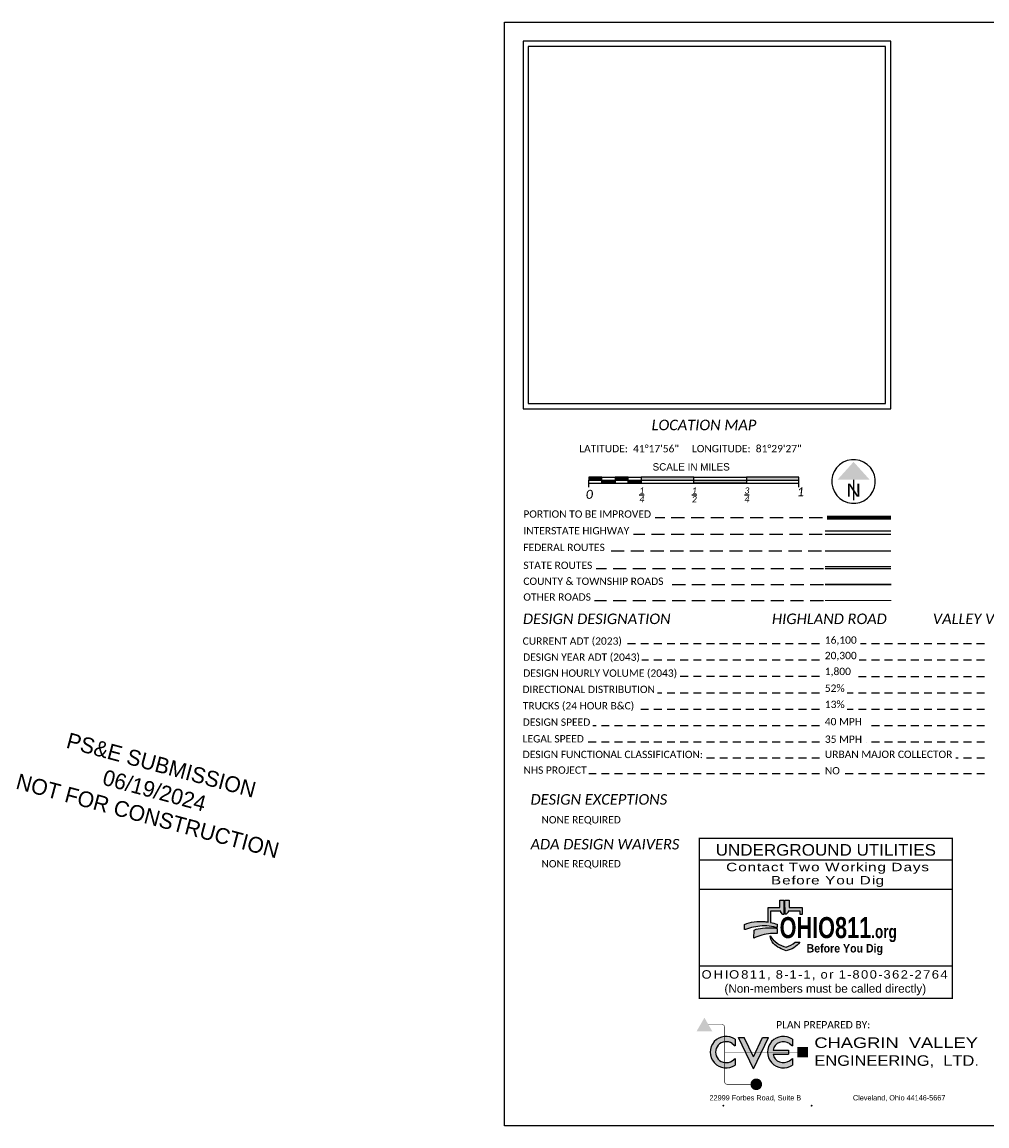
# Model space of a CAD drawing. Header units: feet. Extents: x -18 to 2245837, y -21 to 596159.
# Tile 1 of 34: x -18 to 0, y -6 to 15. Entities that reach past the tile are written whole.
import ezdxf
from ezdxf.enums import TextEntityAlignment as Align

# ---------------------------------------------------------------- set-up
doc = ezdxf.new("R2010")
doc.units = ezdxf.units.FT
doc.header["$MEASUREMENT"] = 0
doc.linetypes.add('DASHED', pattern=[0.75, 0.5, -0.25])
doc.linetypes.add('DASHED2', pattern=[0.375, 0.25, -0.125])
doc.layers.add('0_View_Frame_Border', color=7, linetype='Continuous', plot=False)
doc.layers.add('SH_Data', color=7, linetype='Continuous')
doc.layers.add('SH_Text', color=7, linetype='Continuous')
doc.styles.add('D00', font='romans.shx')
doc.styles.add('Font 70-Main Title', font='txt', dxfattribs={"width": 1.15, "height": 0.25})
doc.styles.add('KROY1', font='KROY1')
doc.styles.add('LOGO_CG100', font='GOTHIC.TTF', dxfattribs={"height": 0.1})
doc.styles.add('LOGO_FUT200', font='txt', dxfattribs={"width": 1.25, "height": 0.2})
doc.styles.add('ODOT-Font 70-Main Title', font='txt', dxfattribs={"height": 0.25})
doc.styles.add('P_Slanted_Subtitle', font='calibrii.ttf', dxfattribs={"height": 0.17})
doc.styles.add('P_Slanted_Title', font='calibrii.ttf', dxfattribs={"height": 0.2})
doc.styles.add('P_Straight_Normal', font='calibri.ttf', dxfattribs={"height": 0.14})
doc.styles.add('Slanted-Normal', font='font31.shx', dxfattribs={"height": 0.14})

# ---------------------------------------------------------------- blocks, each defined once
blk = doc.blocks.new('A$C1B1251A8')
h = blk.add_hatch(color=5)
edge = h.paths.add_edge_path()
edge.add_line((-1.341250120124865, -0.1630876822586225), (-1.283365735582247, -0.1219981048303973))
edge.add_line((-1.283365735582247, -0.1219981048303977), (-1.283365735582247, -0.2446315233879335))
edge.add_arc((-1.457018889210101, 0), 0.3, 54.63073409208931, 305.3692659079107, ccw=False)
edge.add_line((-1.283365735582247, 0.2446315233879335), (-1.283365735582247, 0.1219981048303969))
edge.add_line((-1.283365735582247, 0.1219981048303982), (-1.341250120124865, 0.1630876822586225))
edge.add_arc((-1.457018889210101, 0), 0.2, 54.63073409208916, 305.3692659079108)
blk.add_hatch(color=5).paths.add_polyline_path([(-0.7612642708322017, 0.2799999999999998), (-0.6505222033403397, 0.2799999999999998), (-0.9359989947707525, -0.3199999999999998), (-1.221475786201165, 0.2799999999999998), (-1.110733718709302, 0.2799999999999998), (-0.9359989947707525, -0.08724818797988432)])
h = blk.add_hatch(color=5)
edge = h.paths.add_edge_path()
edge.add_line((-0.2511768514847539, -0.1630876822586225), (-0.193292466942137, -0.1219981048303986))
edge.add_line((-0.193292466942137, -0.1219981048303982), (-0.1932924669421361, -0.2446315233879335))
edge.add_arc((-0.3669456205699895, 0), 0.3, 54.63073409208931, 305.3692659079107, ccw=False)
edge.add_line((-0.1932924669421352, 0.244631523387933), (-0.1932924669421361, 0.1219981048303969))
edge.add_line((-0.193292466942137, 0.1219981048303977), (-0.2511768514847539, 0.1630876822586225))
edge.add_arc((-0.3669456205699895, 0), 0.2, 54.63073409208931, 168.4630409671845)
edge.add_line((-0.5629047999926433, 0.04000000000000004), (-0.267878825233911, 0.04000000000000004))
edge.add_line((-0.267878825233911, 0.04000000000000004), (-0.2678788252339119, -0.04000000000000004))
edge.add_line((-0.267878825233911, -0.03999999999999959), (-0.5629047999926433, -0.04000000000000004))
edge.add_arc((-0.3669456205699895, 0), 0.2, 191.5369590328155, 305.3692659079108)
at = {"color": 5}
for p, q in [((-1.283365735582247, 0.2446315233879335), (-1.283365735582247, 0.1219981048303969)), ((-1.221475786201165, 0.2799999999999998), (-1.110733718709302, 0.2799999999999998)), ((-0.9359989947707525, -0.3199999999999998), (-1.221475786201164, 0.2799999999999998)), ((-0.9359989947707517, -0.08724818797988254), (-1.110733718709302, 0.2799999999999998)), ((-0.9359989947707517, -0.3199999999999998), (-0.6505222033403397, 0.2799999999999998)), ((-0.9359989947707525, -0.08724818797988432), (-0.7612642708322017, 0.2799999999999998)), ((-0.7612642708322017, 0.2799999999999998), (-0.6505222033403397, 0.2799999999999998)), ((-0.1932924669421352, 0.244631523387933), (-0.1932924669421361, 0.1219981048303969)), ((-1.341250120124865, 0.1630876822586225), (-1.283365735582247, 0.1219981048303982)), ((-0.5629047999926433, 0.04000000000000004), (-0.267878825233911, 0.04000000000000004)), ((-0.267878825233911, 0.04000000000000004), (-0.2678788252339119, -0.04000000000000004)), ((-0.2511768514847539, 0.1630876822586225), (-0.193292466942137, 0.1219981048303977)), ((-1.341250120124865, -0.1630876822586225), (-1.283365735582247, -0.1219981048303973)), ((-1.283365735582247, -0.1219981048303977), (-1.283365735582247, -0.2446315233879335)), ((-0.5629047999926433, -0.04000000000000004), (-0.267878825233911, -0.03999999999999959)), ((-0.2511768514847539, -0.1630876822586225), (-0.193292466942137, -0.1219981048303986)), ((-0.193292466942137, -0.1219981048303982), (-0.1932924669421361, -0.2446315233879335))]:
    blk.add_line(p, q, dxfattribs=at)
at = {"color": 6, "const_width": 0.01}
blk.add_lwpolyline([(-1.79284796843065, 0.5252906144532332), (-1.533797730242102, 0.5252906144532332, -0.4142135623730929), (-1.483797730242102, 0.4752906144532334), (-1.483797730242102, -0.561398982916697, 0.4142135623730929), (-1.433797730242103, -0.6113989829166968), (-0.8818289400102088, -0.6113989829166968)], format="xyb", dxfattribs=at)
blk.add_lwpolyline([(-1.483797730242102, 0), (0, 0)], dxfattribs=at)
at = {"color": 5, "const_width": 0.11}
blk.add_lwpolyline([(-0.9368289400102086, -0.6113989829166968, 1), (-0.8268289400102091, -0.6113989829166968, 1)], format="xyb", close=True, dxfattribs=at)
at = {"color": 4, "const_width": 0.0175}
for points in [[(-1.516246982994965, -1.018131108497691, 1), (-1.498746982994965, -1.018131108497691, 1)], [(0.1618279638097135, -1.018131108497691, 1), (0.1793279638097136, -1.018131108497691, 1)]]:
    blk.add_lwpolyline(points, format="xyb", close=True, dxfattribs=at)
at = {"color": 5}
for centre, radius, start, end in [((-1.457018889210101, 0), 0.3, 54.63073409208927, 305.3692659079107), ((-0.3669456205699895, 0), 0.3, 54.63073409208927, 305.3692659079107), ((-1.457018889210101, 0), 0.2, 54.63073409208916, 305.3692659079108), ((-0.3669456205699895, 0), 0.2, 54.63073409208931, 168.4630409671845), ((-0.3669456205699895, 0), 0.2, 191.5369590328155, 305.3692659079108)]:
    blk.add_arc(centre, radius, start, end, dxfattribs=at)
for points in [[(-1.86784796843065, 0.6551944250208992), (-2.01784796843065, 0.3953868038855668), (-1.717847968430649, 0.3953868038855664)], [(-0.09999999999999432, 0.1000000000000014), (0.09999999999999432, 0.1000000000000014), (-0.09999999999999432, -0.1000000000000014), (0.09999999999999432, -0.1000000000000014)]]:
    blk.add_solid(points, dxfattribs=at)
at = {"color": 6, "style": 'LOGO_FUT200', "width": 1.3}
blk.add_text('CHAGRIN  VALLEY', height=0.2, dxfattribs=at).set_placement((0.2228984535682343, 0.2799999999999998), align=Align.TOP_LEFT)
at = {"color": 6, "style": 'LOGO_FUT200', "width": 1.17}
blk.add_text('ENGINEERING,  LTD.', height=0.2, dxfattribs=at).set_placement((0.2228984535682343, -0.2599999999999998))
at = {"color": 4, "style": 'LOGO_CG100'}
blk.add_text('22999 Forbes Road, Suite B', height=0.1000000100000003, dxfattribs=at).set_placement((-1.770864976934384, -0.9181311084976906))
blk.add_text('Cleveland, Ohio 44146-5667', height=0.1000000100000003, dxfattribs=at).set_placement((2.714612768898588, -0.9181311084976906), align=Align.RIGHT)
blk = doc.blocks.new('A$C527C394C')
at = {"layer": 'SH_Text'}
h = blk.add_hatch(color=256, dxfattribs=at)
h.dxf.hatch_style = 1
edge = h.paths.add_edge_path()
edge.add_arc((1.276000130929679, 2.543646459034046), 0.5596585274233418, 95.7819071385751, 115.33824443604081, ccw=False)
edge.add_arc((1.346704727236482, 1.759762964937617), 1.346704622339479, 86.56048125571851, 95.41494400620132, ccw=False)
edge.add_arc((1.404075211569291, 2.656879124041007), 0.447775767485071, 78.73254747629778, 87.0012657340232, ccw=False)
edge.add_line((1.491565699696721, 3.096024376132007), (1.491565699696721, 3.371618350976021))
edge.add_line((1.491565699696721, 3.371618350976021), (1.709698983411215, 3.371618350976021))
edge.add_line((1.709698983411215, 3.371618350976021), (1.709698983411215, 3.510568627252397))
edge.add_line((1.709698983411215, 3.510568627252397), (1.789034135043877, 3.510568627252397))
edge.add_line((1.789034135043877, 3.510568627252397), (1.789034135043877, 3.24261078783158))
edge.add_line((1.789034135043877, 3.24261078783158), (1.768711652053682, 3.24261078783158))
edge.add_line((1.768711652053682, 3.24261078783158), (1.728426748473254, 3.286289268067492))
edge.add_line((1.728426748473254, 3.286289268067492), (1.728426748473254, 3.302076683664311))
edge.add_line((1.728426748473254, 3.302076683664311), (1.531448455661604, 3.302076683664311))
edge.add_line((1.531448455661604, 3.302076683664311), (1.531448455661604, 3.087184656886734))
edge.add_arc((1.399184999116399, 2.290795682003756), 0.8072973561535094, 71.12980495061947, 80.57044366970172, ccw=False)
edge.add_line((1.660285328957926, 3.054703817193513), (1.660285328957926, 2.995601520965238))
edge.add_line((1.660285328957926, 2.995601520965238), (1.64037060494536, 2.995601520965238))
edge.add_arc((1.404928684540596, 2.097331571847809), 0.9286128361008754, 75.31281879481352, 86.45764409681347)
edge.add_arc((1.413574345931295, 2.474109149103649), 0.5522153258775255, 84.93737628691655, 94.22423212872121)
edge.add_arc((1.514040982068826, 1.620202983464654), 1.411694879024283, 95.7380822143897, 108.9452509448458)
edge.add_line((1.055713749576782, 2.955425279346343), (1.036269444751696, 2.955425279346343))
edge.add_line((1.036269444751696, 2.955425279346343), (1.036487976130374, 3.049464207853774))
h = blk.add_hatch(color=256, dxfattribs=at)
h.dxf.hatch_style = 1
h.paths.add_polyline_path([(1.808534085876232, 3.510552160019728), (1.888068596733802, 3.510552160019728), (1.888068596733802, 3.371750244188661), (2.135607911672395, 3.371750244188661), (2.135607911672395, 3.243043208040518), (2.096056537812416, 3.243043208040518), (2.096056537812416, 3.302393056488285), (1.868186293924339, 3.302393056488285), (1.868186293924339, 3.282812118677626), (1.828521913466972, 3.243106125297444), (1.808748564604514, 3.243106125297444)])
h = blk.add_hatch(color=256, dxfattribs=at)
h.dxf.hatch_style = 1
edge = h.paths.add_edge_path()
edge.add_line((1.214011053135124, 2.787053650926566), (1.224517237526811, 2.944933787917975))
edge.add_arc((1.428181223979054, 2.427419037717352), 0.5561479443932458, 94.89698811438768, 111.48174029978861, ccw=False)
edge.add_arc((1.506480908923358, 1.493421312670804), 1.493421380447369, 86.1337147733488, 94.8311369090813, ccw=False)
edge.add_arc((1.59450255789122, 2.748921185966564), 0.234865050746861, 73.78962227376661, 86.90589883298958, ccw=False)
edge.add_line((1.660068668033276, 2.974448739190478), (1.660068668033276, 2.876609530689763))
edge.add_line((1.660068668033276, 2.876609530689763), (1.533486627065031, 2.876609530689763))
edge.add_arc((1.576709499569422, 2.107803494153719), 0.7700200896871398, 93.21782580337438, 118.100829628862)
h = blk.add_hatch(color=256, dxfattribs=at)
h.dxf.hatch_style = 1
edge = h.paths.add_edge_path()
edge.add_arc((1.928077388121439, 3.079233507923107), 0.4690381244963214, 211.1948649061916, 258.0869029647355)
edge.add_arc((1.732428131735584, 2.999096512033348), 0.3914783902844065, 284.6222360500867, 313.4863413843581)
edge.add_line((2.001836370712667, 2.715063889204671), (2.088446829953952, 2.715063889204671))
edge.add_arc((1.762574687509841, 2.939025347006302), 0.3954129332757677, 280.07454620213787, 325.50050879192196, ccw=False)
edge.add_arc((1.96674467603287, 3.06819295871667), 0.535770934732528, 225.2566489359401, 255.4056105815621, ccw=False)
edge.add_arc((1.74220779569, 2.839630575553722), 0.215376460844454, 180.8873728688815, 224.8812052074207, ccw=False)
at = {"layer": 'SH_Text', "const_width": 0.025}
blk.add_lwpolyline([(0.1782162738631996, 4.687232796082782), (4.991946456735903, 4.687232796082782), (4.991946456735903, 1.643513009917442), (0.1782162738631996, 1.643513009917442)], close=True, dxfattribs=at)
for points in [[(0.1782162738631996, 4.277295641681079), (4.991946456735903, 4.277295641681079)], [(0.1782162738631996, 3.720323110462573), (4.991946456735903, 3.720323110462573)], [(0.1782162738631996, 2.257491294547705), (4.991946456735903, 2.257491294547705)]]:
    blk.add_lwpolyline(points, dxfattribs=at)
at = {"layer": 'SH_Text'}
for points in [[(1.036487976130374, 3.049464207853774, -0.08553833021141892), (1.219618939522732, 3.100457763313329, -0.0386541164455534), (1.427500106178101, 3.104041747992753, -0.03609475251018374), (1.491565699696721, 3.096024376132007), (1.491565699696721, 3.371618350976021), (1.709698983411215, 3.371618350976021), (1.709698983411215, 3.510568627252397), (1.789034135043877, 3.510568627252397), (1.789034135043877, 3.24261078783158), (1.768711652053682, 3.24261078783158), (1.728426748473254, 3.286289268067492), (1.728426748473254, 3.302076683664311), (1.531448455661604, 3.302076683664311), (1.531448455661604, 3.087184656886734, -0.0412158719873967), (1.660285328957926, 3.054703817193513), (1.660285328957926, 2.995601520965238), (1.64037060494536, 2.995601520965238, 0.04866684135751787), (1.462304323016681, 3.024170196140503, 0.04054374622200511), (1.372898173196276, 3.024824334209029, 0.05769102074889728), (1.055713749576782, 2.955425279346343), (1.036269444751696, 2.955425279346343)], [(1.214011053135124, 2.787053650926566), (1.224517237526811, 2.944933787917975, -0.0724912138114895), (1.380705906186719, 2.981536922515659, -0.03796789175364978), (1.607179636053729, 2.983443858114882, -0.05729311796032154), (1.660068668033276, 2.974448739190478), (1.660068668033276, 2.876609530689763), (1.533486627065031, 2.876609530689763, 0.1090012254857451)], [(1.526857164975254, 2.836295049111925, 0.2075088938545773), (1.831254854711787, 2.620297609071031, 0.1266135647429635), (2.001836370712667, 2.715063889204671), (2.088446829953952, 2.715063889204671, -0.200845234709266), (1.831744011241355, 2.54970928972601, -0.1323137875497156), (1.589598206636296, 2.687652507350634, -0.1943523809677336)]]:
    blk.add_lwpolyline(points, format="xyb", close=True, dxfattribs=at)
blk.add_lwpolyline([(1.808534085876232, 3.510552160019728), (1.888068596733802, 3.510552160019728), (1.888068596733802, 3.371750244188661), (2.135607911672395, 3.371750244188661), (2.135607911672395, 3.243043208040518), (2.096056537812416, 3.243043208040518), (2.096056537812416, 3.302393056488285), (1.868186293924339, 3.302393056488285), (1.868186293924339, 3.282812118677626), (1.828521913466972, 3.243106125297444), (1.808748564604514, 3.243106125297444)], close=True, dxfattribs=at)
at = {"layer": 'SH_Text', "style": 'ODOT-Font 70-Main Title', "width": 1.1}
blk.add_text('UNDERGROUND UTILITIES', height=0.22, dxfattribs=at).set_placement((2.584941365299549, 4.579363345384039), align=Align.TOP_CENTER)
at = {"layer": 'SH_Text', "attachment_point": 2, "line_spacing_factor": 2.5, "style": 'D00'}
for s, insert, char_height in [('{\\fSwis721 BT|b0|i0|c0|p34;\\W1.3;\\T1.1;Contact Two Working Days}', (2.624680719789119, 4.222879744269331), 0.16), ('{\\fSwis721 BT|b0|i0|c0|p34;\\W1.3;\\T1.1;Before You Dig}', (2.624680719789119, 3.972080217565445), 0.16), ('{\\fSwis721 BlkCn BT|b1|i0|c0|p34;\\W0.9;OHIO811\\H0.625x;.org}', (2.820187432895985, 3.1907665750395), 0.4), ('{\\fSwis721 BT|b1|i0|c0|p34;\\W0.9;Before You Dig}', (2.945655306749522, 2.676911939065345), 0.16), ('{\\fSwis721 BT|b0|i0|c0|p34;\\W1.1;\\T1.2;OHIO811, 8-1-1, or 1-800-362-2764}', (2.574803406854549, 2.179693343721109), 0.16), ('{\\fSwis721 BT|b0|i0|c0|p34;\\T1;(Non-members must be called directly)}', (2.574803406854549, 1.912349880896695), 0.16)]:
    blk.add_mtext_dynamic_manual_height_columns(s, width=5.024454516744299, gutter_width=0.7000000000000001, heights=[0], dxfattribs=dict(at, insert=insert, char_height=char_height))
blk = doc.blocks.new('North Arrow')
at = {"layer": 'SH_Data', "color": 7, "linetype": 'Continuous'}
blk.add_line((0, 0.0325), (0, -0.35425), dxfattribs=at)
blk.add_arc((8.11999423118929e-06, -3.112640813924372e-06), 0.4148070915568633, 129.7798388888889, 129.7633166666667, dxfattribs=at)
blk.add_solid([(0, 0.37375), (-0.3075833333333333, 0.0325), (0.3075833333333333, 0.0325)], dxfattribs=at)
at = {"layer": 'SH_Data', "color": 7, "linetype": 'Continuous', "style": 'Font 70-Main Title', "width": 1.15}
blk.add_text('N', height=0.25, dxfattribs=at).set_placement((-0.0007368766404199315, -0.1663333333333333), align=Align.MIDDLE_CENTER)

msp = doc.modelspace()

# ---------------------------------------------------------------- hatches: boundary and pattern name
at = {"layer": 'SH_Text'}
h = msp.add_hatch(color=256, dxfattribs=at)
h.dxf.hatch_style = 1
h.paths.add_polyline_path([(-7.401400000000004, 6.286120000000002), (-7.401400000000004, 6.342220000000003), (-7.651120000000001, 6.342220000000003), (-7.651120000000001, 6.286120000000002)])
h = msp.add_hatch(color=256, dxfattribs=at)
h.dxf.hatch_style = 1
h.paths.add_polyline_path([(-6.901400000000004, 6.342220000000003), (-7.151400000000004, 6.342499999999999), (-7.151400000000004, 6.286120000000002), (-7.151120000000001, 6.286120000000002), (-6.901400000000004, 6.286120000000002)])
h = msp.add_hatch(color=256, dxfattribs=at)
h.dxf.hatch_style = 1
h.paths.add_polyline_path([(-5.652220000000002, 6.286120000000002), (-5.652220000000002, 6.342220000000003), (-6.651400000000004, 6.342220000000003), (-6.651400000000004, 6.286120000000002)])
h = msp.add_hatch(color=256, dxfattribs=at)
h.dxf.hatch_style = 1
h.paths.add_polyline_path([(-4.652780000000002, 6.342499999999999), (-4.652780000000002, 6.286120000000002), (-3.653620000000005, 6.286120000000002), (-3.653620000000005, 6.342220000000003)])
h = msp.add_hatch(color=256, dxfattribs=at)
h.dxf.hatch_style = 1
h.paths.add_polyline_path([(-7.401400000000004, 6.286120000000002), (-7.401120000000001, 6.230000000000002), (-7.151400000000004, 6.230000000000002), (-7.151120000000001, 6.286120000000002)])
h = msp.add_hatch(color=256, dxfattribs=at)
h.dxf.hatch_style = 1
h.paths.add_polyline_path([(-6.901400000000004, 6.286120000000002), (-6.901400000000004, 6.230000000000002), (-6.651680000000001, 6.230000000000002), (-6.651400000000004, 6.286120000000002)])
h = msp.add_hatch(color=256, dxfattribs=at)
h.dxf.hatch_style = 1
h.paths.add_polyline_path([(-4.652780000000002, 6.230000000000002), (-4.652780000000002, 6.286120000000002), (-5.651960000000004, 6.286120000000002), (-5.652220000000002, 6.230000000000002)])

# ---------------------------------------------------------------- linework, layer by layer
at = {"layer": '0_View_Frame_Border', "color": 6, "elevation": 3534245.503281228}
msp.add_lwpolyline([(-9.25, 15), (21.24999999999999, 15), (21.24999999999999, -6), (-9.25, -6)], close=True, dxfattribs=at)
at = {"layer": 'SH_Data', "linetype": 'DASHED2'}
for p, q in [((-3.206030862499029, 5.570890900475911, 3534245.503281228), (-6.389812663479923, 5.570890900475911, 3534245.503281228)), ((-3.210402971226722, 5.252921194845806, 3534245.503281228), (-6.79942140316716, 5.252921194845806, 3534245.503281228)), ((-3.225650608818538, 4.93647553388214, 3534245.503281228), (-7.269576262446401, 4.93647553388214, 3534245.503281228)), ((-3.18880700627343, 4.595294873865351, 3534245.503281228), (-7.506799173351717, 4.595294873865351, 3534245.503281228)), ((-3.18773310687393, 4.292200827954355, 3534245.503281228), (-6.14191265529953, 4.292200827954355, 3534245.503281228)), ((-3.18880700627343, 3.992200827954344, 3534245.503281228), (-7.541704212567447, 3.992200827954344, 3534245.503281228))]:
    msp.add_line(p, q, dxfattribs=at)
at = {"layer": 'SH_Data', "lineweight": 30}
msp.add_line((-1.902530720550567, 4.297791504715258), (-3.152530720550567, 4.297791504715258), dxfattribs=at)
at = {"layer": 'SH_Data', "lineweight": 0}
msp.add_line((-1.902530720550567, 3.997791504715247), (-3.152530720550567, 3.997791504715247), dxfattribs=at)
at = {"layer": 'SH_Data', "color": 1, "elevation": 3534245.503281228}
for points in [[(-8.900280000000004, 14.63722), (-8.900280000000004, 7.641680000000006), (-1.904719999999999, 7.641680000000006), (-1.904719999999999, 14.63722)], [(-8.800280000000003, 14.53722), (-8.800280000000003, 7.741680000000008), (-2.004720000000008, 7.741680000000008), (-2.004720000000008, 14.53722)]]:
    msp.add_lwpolyline(points, close=True, dxfattribs=at)
at = {"layer": 'SH_Text', "elevation": 3534245.503281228}
for points in [[(-7.651120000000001, 6.342220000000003), (-7.651120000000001, 6.286120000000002), (-7.401400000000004, 6.286120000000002), (-7.401400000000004, 6.342220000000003)], [(-7.151400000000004, 6.342499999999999), (-7.151400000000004, 6.286120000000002), (-6.901400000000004, 6.286120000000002), (-6.901400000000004, 6.342220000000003)], [(-6.651400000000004, 6.342220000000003), (-6.651400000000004, 6.286120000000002), (-5.652220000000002, 6.286120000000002), (-5.652220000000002, 6.342220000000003)], [(-4.652780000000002, 6.342499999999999), (-4.652780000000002, 6.286120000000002), (-3.653620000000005, 6.286120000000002), (-3.653620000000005, 6.342220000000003)], [(-7.151120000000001, 6.286120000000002), (-7.151400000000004, 6.230000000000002), (-7.401120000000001, 6.230000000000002), (-7.401400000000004, 6.286120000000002)], [(-6.651400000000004, 6.286120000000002), (-6.651680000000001, 6.230000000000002), (-6.901400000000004, 6.230000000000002), (-6.901400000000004, 6.286120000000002)], [(-4.652780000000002, 6.286120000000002), (-4.652780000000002, 6.230000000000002), (-5.652220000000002, 6.230000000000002), (-5.651960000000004, 6.286120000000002)]]:
    msp.add_lwpolyline(points, close=True, dxfattribs=at)
for points in [[(-7.401120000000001, 6.342499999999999), (-7.151400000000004, 6.342499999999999)], [(-6.901400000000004, 6.342499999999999), (-6.651680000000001, 6.342499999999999)], [(-5.652220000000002, 6.342499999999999), (-4.652780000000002, 6.342499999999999)], [(-7.651120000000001, 6.154999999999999), (-7.651120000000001, 6.286120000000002)], [(-7.651120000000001, 6.230000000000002), (-3.653620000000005, 6.230000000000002)], [(-3.653620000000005, 6.154999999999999), (-3.653620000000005, 6.286120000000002)], [(-3.153900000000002, 5.3229925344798), (-1.904719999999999, 5.3229925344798)], [(-3.153900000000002, 5.2599325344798), (-1.904719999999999, 5.2599325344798)], [(-3.153900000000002, 4.9414), (-1.904719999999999, 4.9414)], [(-3.153900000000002, 4.64222), (-1.904719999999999, 4.64222)], [(-3.153900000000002, 4.602780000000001), (-1.904719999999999, 4.602780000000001)]]:
    msp.add_lwpolyline(points, dxfattribs=at)
at = {"layer": 'SH_Text', "const_width": 0.08, "elevation": 3534245.503281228}
msp.add_lwpolyline([(-3.121120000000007, 5.571120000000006), (-1.904719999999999, 5.571120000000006)], dxfattribs=at)
at = {"layer": 'SH_Text', "color": 1, "linetype": 'DASHED', "ltscale": 0.3, "elevation": 3534245.503281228}
for points in [[(-3.261400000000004, 3.170639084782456), (-6.980821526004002, 3.170639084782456)], [(-0.1236224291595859, 3.170639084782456), (-2.483607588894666, 3.170639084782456)], [(-3.261400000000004, 2.858699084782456), (-6.639754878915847, 2.858699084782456)], [(-0.1235267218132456, 2.858399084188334), (-2.505533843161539, 2.858399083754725)], [(-3.261400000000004, 2.547039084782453), (-5.935851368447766, 2.547039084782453)], [(-0.1234311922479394, 2.546739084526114), (-2.61059116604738, 2.546739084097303)], [(-3.261400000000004, 2.235079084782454), (-6.34222866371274, 2.235079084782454)], [(-0.1233356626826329, 2.23507908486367), (-2.73386795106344, 2.23507908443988)], [(-3.261400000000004, 1.923419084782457), (-6.741349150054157, 1.923419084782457)], [(-0.1232401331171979, 1.923419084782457), (-2.73386795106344, 1.923419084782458)], [(-3.261400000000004, 1.61147908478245), (-7.575873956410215, 1.61147908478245)], [(-0.1231445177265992, 1.61147908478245), (-2.355643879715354, 1.61147908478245)], [(-3.260642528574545, 1.299799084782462), (-7.705737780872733, 1.299799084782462)], [(-0.1230489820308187, 1.299799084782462), (-2.376571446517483, 1.299799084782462)], [(-3.260642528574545, 0.99720646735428), (-5.427122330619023, 0.99720646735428)], [(-0.1229562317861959, 0.9972064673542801), (-0.6692945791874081, 0.9972064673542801)], [(-3.260642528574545, 0.6994298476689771), (-7.64768373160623, 0.6994298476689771)], [(-0.1228649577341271, 0.6994298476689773), (-2.787967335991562, 0.6994298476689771)]]:
    msp.add_lwpolyline(points, dxfattribs=at)

# ---------------------------------------------------------------- block references
at = {"layer": 'SH_Data'}
for name, p in [('A$C527C394C', (-5.727100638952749, -5.217691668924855, 3534245.503281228)), ('A$C1B1251A8', (-3.583012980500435, -4.596648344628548, 3534245.503281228))]:
    msp.add_blockref(name, p, dxfattribs=at)
at = {"layer": 'SH_Text'}
msp.add_blockref('North Arrow', (-2.614128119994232, 6.259423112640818, 3534245.503281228), dxfattribs=at)

# ---------------------------------------------------------------- texts
at = {"layer": 'SH_Text', "style": 'P_Slanted_Title'}
msp.add_text('LOCATION MAP', height=0.2, dxfattribs=at).set_placement((-5.45988354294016, 7.335430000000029, 3534245.503281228), align=Align.MIDDLE_CENTER)
at = {"layer": 'SH_Text'}
for s, style, p in [('SCALE IN MILES', 'Slanted-Normal', (-6.435787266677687, 6.468343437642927, 3534245.503281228)), ('PORTION TO BE IMPROVED', 'P_Straight_Normal', (-8.894390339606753, 5.570890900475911, 3534245.503281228)), ('INTERSTATE HIGHWAY', 'P_Straight_Normal', (-8.894390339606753, 5.252921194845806, 3534245.503281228)), ('FEDERAL ROUTES', 'P_Straight_Normal', (-8.894390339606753, 4.93647553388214, 3534245.503281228)), ('STATE ROUTES', 'P_Straight_Normal', (-8.894390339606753, 4.595294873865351, 3534245.503281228)), ('COUNTY & TOWNSHIP ROADS', 'P_Straight_Normal', (-8.894390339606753, 4.292200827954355, 3534245.503281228)), ('OTHER ROADS', 'P_Straight_Normal', (-8.894390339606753, 3.992200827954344, 3534245.503281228))]:
    msp.add_text(s, height=0.14, dxfattribs=dict(at, style=style)).set_placement(p)
at = {"layer": 'SH_Text', "color": 1}
for s, height, style, p in [('DESIGN DESIGNATION', 0.2, 'P_Slanted_Title', (-8.902500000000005, 3.547327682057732, 3534245.503281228)), ('HIGHLAND ROAD', 0.2, 'P_Slanted_Title', (-4.167218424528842, 3.547327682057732, 3534245.503281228)), ('VALLEY VIEW ROAD', 0.2, 'P_Slanted_Title', (-1.106637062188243, 3.547327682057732, 3534245.503281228)), ('DIRECTIONAL DISTRIBUTION', 0.14, 'P_Straight_Normal', (-8.911078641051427, 2.235079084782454, 3534245.503281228)), ('TRUCKS (24 HOUR B&C)', 0.14, 'P_Straight_Normal', (-8.905297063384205, 1.923419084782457, 3534245.503281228)), ('DESIGN SPEED', 0.14, 'P_Straight_Normal', (-8.906054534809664, 1.61147908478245, 3534245.503281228)), ('LEGAL SPEED', 0.14, 'P_Straight_Normal', (-8.90732586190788, 1.295079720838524, 3534245.503281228)), ('DESIGN FUNCTIONAL CLASSIFICATION:', 0.14, 'P_Straight_Normal', (-8.90732586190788, 0.9974020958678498, 3534245.503281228)), ('NHS PROJECT', 0.14, 'P_Straight_Normal', (-8.891823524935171, 0.6994298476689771, 3534245.503281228)), ('DESIGN EXCEPTIONS', 0.2, 'P_Slanted_Title', (-8.758083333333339, 0.1118988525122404, 3534245.503281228)), ('NONE REQUIRED', 0.14, 'P_Straight_Normal', (-8.549622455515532, -0.2456926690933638, 3534245.503281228)), ('ADA DESIGN WAIVERS', 0.2, 'P_Slanted_Title', (-8.758083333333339, -0.7400886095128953, 3534245.503281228)), ('NONE REQUIRED', 0.14, 'P_Straight_Normal', (-8.549622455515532, -1.082545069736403, 3534245.503281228))]:
    msp.add_text(s, height=height, dxfattribs=dict(at, style=style)).set_placement(p)
at = {"layer": 'SH_Text', "insert": (6.24560117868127, 12.46490597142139, 3534245.503281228), "char_height": 0.76, "attachment_point": 2, "style": 'Font 70-Main Title'}
msp.add_mtext_dynamic_manual_height_columns('SUM-CR 111/CR 25-4.33/4.10', width=14.46529603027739, gutter_width=1.25, heights=[0], dxfattribs=at)
at = {"layer": 'SH_Text', "color": 1, "char_height": 0.14, "style": 'P_Straight_Normal'}
for s, insert, attachment_point in [('LATITUDE:  41°17\'56"     LONGITUDE:  81°29\'27"', (-7.831533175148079, 6.884236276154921, 3534245.503281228), 4), ('CURRENT ADT (2023)', (-8.90808333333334, 3.124392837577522, 3534245.503281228), 7), ('DESIGN YEAR ADT (2043)', (-8.898714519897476, 2.818149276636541, 3534245.503281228), 7), ('DESIGN HOURLY VOLUME (2043)', (-8.896908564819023, 2.51406584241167, 7068491.006562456), 7)]:
    msp.add_mtext(s, dxfattribs=dict(at, insert=insert, attachment_point=attachment_point))
at = {"layer": 'SH_Text', "attachment_point": 1}
for s, insert, char_height, width, style in [('0', (-7.706473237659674, 6.100541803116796, 3534245.503281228), 0.17, 0.1355952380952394, 'P_Slanted_Subtitle'), ('PLAN PREPARED BY:', (-4.086372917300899, -4.004879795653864, 3534245.503281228), 0.14, 2.056936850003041, 'P_Straight_Normal')]:
    msp.add_mtext(s, dxfattribs=dict(at, insert=insert, char_height=char_height, width=width, style=style))
at = {"layer": 'SH_Text', "color": 1, "attachment_point": 1}
for s, insert, char_height, width, style in [('\\A1;{\\H0.7x;\\S1/4;}  ', (-6.689955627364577, 6.147960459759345, 3534245.503281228), 0.17, 0.3620392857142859, 'P_Slanted_Subtitle'), ('\\A1;{\\H0.7x;\\S1/2;\\H1.42857x; }', (-5.690775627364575, 6.147960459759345, 3534245.503281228), 0.17, 0.3620392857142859, 'P_Slanted_Subtitle'), ('\\A1;{\\H0.7x;\\S3/4;\\H1.42857x; }', (-4.691335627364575, 6.147960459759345, 3534245.503281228), 0.17, 0.3620392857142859, 'P_Slanted_Subtitle'), ('\\A1;{\\H1x;1}', (-3.692175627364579, 6.147960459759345, 3534245.503281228), 0.17, 0.3620392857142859, 'P_Slanted_Subtitle'), ('16,100', (-3.161400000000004, 3.313499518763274, 3534245.503281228), 0.14, 1.233789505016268, 'P_Straight_Normal'), ('20,300', (-3.161400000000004, 3.019167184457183, 3534245.503281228), 0.14, 1.260620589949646, 'P_Straight_Normal'), ('1,800', (-3.161400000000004, 2.716659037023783, 3534245.503281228), 0.14, 1.31236514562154, 'P_Straight_Normal'), ('52%', (-3.161400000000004, 2.397161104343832, 3534245.503281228), 0.14, 1.334347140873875, 'P_Straight_Normal'), ('13%', (-3.161400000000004, 2.089658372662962, 3534245.503281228), 0.14, 1.373297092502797, 'P_Straight_Normal'), ('40 MPH', (-3.161400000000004, 1.76182420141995, 3534245.503281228), 0.14, 1.408548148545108, 'P_Straight_Normal'), ('35 MPH', (-3.160642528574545, 1.427325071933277, 3534245.503281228), 0.14, 1.442671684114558, 'P_Straight_Normal'), ('URBAN MAJOR COLLECTOR', (-3.160642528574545, 1.139757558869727, 3534245.503281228), 0.14, 3.306793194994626, 'P_Straight_Normal'), ('NO', (-3.160642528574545, 0.8269932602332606, 3534245.503281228), 0.14, 2.209441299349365, 'P_Straight_Normal')]:
    msp.add_mtext(s, dxfattribs=dict(at, insert=insert, char_height=char_height, width=width, style=style))
at = {"layer": 'SH_Text', "color": 1, "insert": (-18.89947287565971, 1.856212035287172, 3533602.345567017), "char_height": 0.3, "attachment_point": 1, "rotation": 345, "style": 'KROY1'}
msp.add_mtext_dynamic_manual_height_columns('\\A1;\\pxqc;PS&E SUBMISSION\\P06/19/2024\\PNOT FOR CONSTRUCTION', width=6.539430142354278, gutter_width=0.7000000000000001, heights=[0], dxfattribs=at)

doc.saveas('drawing.dxf')
